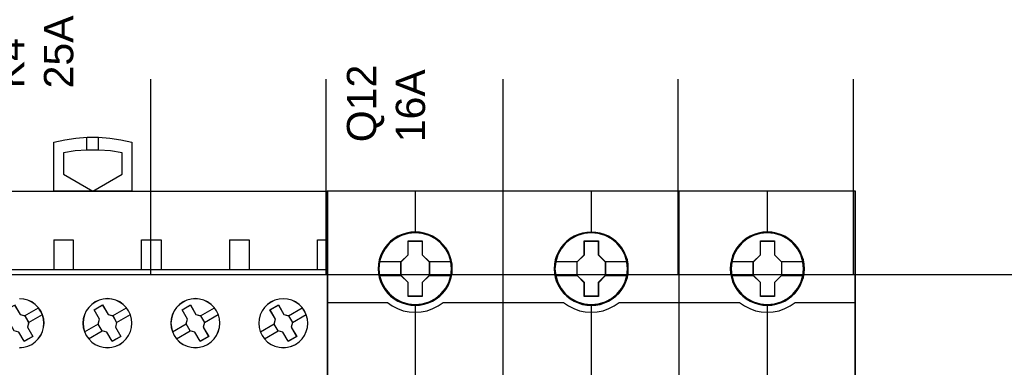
# Model space of a CAD drawing. Extents: x -558982 to 5119495, y -5290134 to 97908.
# Tile 67 of 256: x -472737 to -471730, y -24359 to -24004. Entities that reach past the tile are written whole.
import ezdxf

# ---------------------------------------------------------------- set-up
doc = ezdxf.new("R2010")
doc.units = 0
doc.header["$MEASUREMENT"] = 0
doc.layers.get('0').update_dxf_attribs({"color": 252})
doc.layers.add('45', color=8, linetype='Continuous')
doc.layers.add('50', color=7, linetype='Continuous')
doc.styles.get("Standard").update_dxf_attribs({"font": 'arial.ttf', "bigfont": 'BIGFONT.SHX'})

# ---------------------------------------------------------------- blocks, each defined once
blk = doc.blocks.new('*U1092')
at = {"layer": '50', "color": 7}
for points in [[(509.985212, -477.51456), (834.016113, -477.51456)], [(509.985212, -477.51456), (834.016113, -477.51456)], [(707.95137, -477.55693), (707.95137, -457.544965)], [(725.885633, -477.55693), (725.885633, -457.544965)], [(743.986911, -477.55693), (743.986911, -457.544965)], [(761.899965, -477.55693), (761.899965, -457.544965)], [(779.834227, -477.55693), (779.834227, -457.544965)]]:
    blk.add_lwpolyline(points, dxfattribs=at)
blk = doc.blocks.new('*U1097')
at = {"layer": '45', "color": 7}
for points in [[(697.996728, -468.998154), (697.996728, -463.990004), (697.996728, -463.990004), (699.126622, -463.74399), (700.274079, -463.574123), (701.42739, -463.497975), (702.574847, -463.497975), (703.728158, -463.574123), (704.875615, -463.74399), (706.005509, -463.990004), (706.005509, -463.990004), (706.005509, -468.998154), (697.996728, -468.998154)], [(705.006068, -465.088103), (703.811118, -464.894653), (702.604451, -464.800858), (701.391928, -464.800858), (700.191119, -464.894653), (698.996168, -465.088103), (698.996168, -465.088103), (698.996168, -467.262959), (698.996168, -467.262959), (701.995261, -468.998154), (701.995261, -468.998154), (705.006068, -467.262959), (705.006068, -467.262959), (705.006068, -465.088103), (705.006068, -465.088103)], [(707.99749, -468.984913), (726.002278, -468.984913), (726.002278, -468.984913), (726.002278, -552.014574), (726.002278, -552.014574), (707.99749, -552.014574), (707.99749, -552.014574), (689.99855, -552.014574), (689.99855, -552.014574), (689.99855, -468.984913), (689.99855, -468.984913), (707.99749, -468.984913), (707.99749, -468.984913)], [(705.665618, -481.242516), (705.419491, -480.879198), (705.114761, -480.57448), (704.751429, -480.322501), (704.358797, -480.140842), (703.931003, -480.023643), (703.49735, -479.982623), (703.063696, -480.023643), (702.641762, -480.134982), (702.24913, -480.322501), (701.885798, -480.56862), (701.581069, -480.879198), (701.329081, -481.236656), (701.141555, -481.635134), (701.030211, -482.062912), (700.99505, -482.49069), (701.030211, -482.930187), (701.141555, -483.346245), (701.32322, -483.744723), (701.581069, -484.102181), (701.891659, -484.418619), (702.24913, -484.664738), (702.641762, -484.846397), (703.063696, -484.957737), (703.50321, -484.992896), (703.936863, -484.957737), (704.358797, -484.846397), (704.751429, -484.664738), (705.108901, -484.412759), (705.419491, -484.102181), (705.665618, -483.744723), (705.847284, -483.352105), (705.970348, -482.930187), (706.005509, -482.49655), (705.970348, -482.062912), (705.853144, -481.635134), (705.665618, -481.242516)], [(705.661036, -481.245149), (705.415429, -480.882599), (705.111344, -480.578525), (704.748781, -480.327079), (704.35698, -480.145804), (703.930092, -480.028852), (703.497356, -479.987919), (703.06462, -480.028852), (702.643579, -480.139956), (702.251778, -480.327079), (701.889215, -480.572677), (701.58513, -480.882599), (701.333676, -481.239301), (701.146547, -481.636937), (701.035439, -482.06381), (701.000352, -482.490683), (701.035439, -482.929252), (701.146547, -483.34443), (701.327828, -483.742066), (701.58513, -484.098768), (701.895063, -484.414537), (702.251778, -484.660136), (702.643579, -484.841411), (703.06462, -484.952515), (703.503203, -484.9876), (703.935939, -484.952515), (704.35698, -484.841411), (704.748781, -484.660136), (705.105496, -484.40869), (705.415429, -484.098768), (705.661036, -483.742066), (705.842317, -483.350278), (705.96512, -482.929252), (706.000207, -482.496531), (705.96512, -482.06381), (705.848165, -481.636937), (705.661036, -481.245149)], [(714.660066, -481.242516), (714.413965, -480.879198), (714.10927, -480.56862), (713.751838, -480.322501), (713.359249, -480.140842), (712.925644, -480.023643), (712.492038, -479.982623), (712.058433, -480.023643), (711.636546, -480.134982), (711.243958, -480.322501), (710.886526, -480.56862), (710.575971, -480.879198), (710.32987, -481.236656), (710.136506, -481.635134), (710.031034, -482.057052), (709.990017, -482.49069), (710.031034, -482.930187), (710.142365, -483.346245), (710.324011, -483.744723), (710.575971, -484.102181), (710.886526, -484.418619), (711.243958, -484.664738), (711.642406, -484.846397), (712.058433, -484.957737), (712.497898, -484.992896), (712.931503, -484.957737), (713.35339, -484.846397), (713.751838, -484.664738), (714.10927, -484.412759), (714.413965, -484.102181), (714.665925, -483.744723), (714.847571, -483.352105), (714.964762, -482.930187), (715.005778, -482.49655), (714.970621, -482.057052), (714.853431, -481.635134), (714.660066, -481.242516)], [(714.655495, -481.245149), (714.409915, -480.882599), (714.105863, -480.572677), (713.749187, -480.327079), (713.357428, -480.145804), (712.924739, -480.028852), (712.492051, -479.987919), (712.059362, -480.028852), (711.638367, -480.139956), (711.246609, -480.327079), (710.889933, -480.572677), (710.580034, -480.882599), (710.334454, -481.239301), (710.141498, -481.636937), (710.036249, -482.057962), (709.995319, -482.490683), (710.036249, -482.929252), (710.147345, -483.34443), (710.328607, -483.742066), (710.580034, -484.098768), (710.889933, -484.414537), (711.246609, -484.660136), (711.644214, -484.841411), (712.059362, -484.952515), (712.497898, -484.9876), (712.930587, -484.952515), (713.351581, -484.841411), (713.749187, -484.660136), (714.105863, -484.40869), (714.409915, -484.098768), (714.661342, -483.742066), (714.842603, -483.350278), (714.959546, -482.929252), (715.000476, -482.496531), (714.965393, -482.057962), (714.848451, -481.636937), (714.655495, -481.245149)], [(723.660855, -481.244078), (723.414727, -480.880912), (723.104137, -480.57632), (722.746666, -480.324446), (722.354033, -480.142863), (721.92624, -480.025712), (721.492586, -479.990567), (721.058932, -480.025712), (720.636999, -480.137005), (720.244366, -480.324446), (719.881035, -480.570463), (719.576305, -480.880912), (719.324317, -481.238221), (719.136791, -481.636533), (719.025448, -482.064132), (718.990286, -482.491732), (719.025448, -482.931046), (719.136791, -483.346931), (719.318457, -483.745243), (719.570445, -484.102552), (719.886895, -484.418859), (720.244366, -484.664875), (720.636999, -484.846458), (721.058932, -484.957751), (721.498446, -484.992896), (721.9321, -484.957751), (722.348173, -484.846458), (722.746666, -484.664875), (723.104137, -484.413001), (723.414727, -484.102552), (723.660855, -483.745243), (723.842521, -483.352788), (723.965584, -482.931046), (724.000746, -482.497589), (723.965584, -482.064132), (723.848381, -481.636533), (723.660855, -481.244078)], [(723.656272, -481.24672), (723.410665, -480.884322), (723.100733, -480.580376), (722.744018, -480.329036), (722.352216, -480.147837), (721.925328, -480.030934), (721.492592, -479.995863), (721.059856, -480.030934), (720.638816, -480.141992), (720.247014, -480.329036), (719.884452, -480.574531), (719.580367, -480.884322), (719.328912, -481.240875), (719.141783, -481.638344), (719.030675, -482.065038), (718.995589, -482.491732), (719.030675, -482.930116), (719.141783, -483.34512), (719.323064, -483.742589), (719.574519, -484.099141), (719.890299, -484.414778), (720.247014, -484.660273), (720.638816, -484.841472), (721.059856, -484.952529), (721.49844, -484.9876), (721.931176, -484.952529), (722.346369, -484.841472), (722.744018, -484.660273), (723.100733, -484.408933), (723.410665, -484.099141), (723.656272, -483.742589), (723.837553, -483.350965), (723.960357, -482.930116), (723.995444, -482.497577), (723.960357, -482.065038), (723.843401, -481.638344), (723.656272, -481.24672)], [(693.14268, -481.13376), (694.002712, -480.636712), (694.558516, -481.589874), (695.032412, -481.72437), (695.436101, -482.414389), (695.313239, -482.893893), (695.857341, -483.847055), (694.991458, -484.344103), (694.447355, -483.396789), (693.961759, -483.268141), (693.56392, -482.578122), (693.692633, -482.09277), (693.14268, -481.13376)], [(702.134996, -481.129884), (703.00408, -480.631416), (703.00408, -480.631416), (703.556065, -481.587301), (703.556065, -481.587301), (704.037585, -481.722181), (704.037585, -481.722181), (704.436894, -482.414172), (704.436894, -482.414172), (704.313578, -482.895046), (704.313578, -482.895046), (704.865563, -483.850932), (704.865563, -483.850932), (703.99648, -484.349399), (703.99648, -484.349399), (703.444494, -483.399378), (703.444494, -483.399378), (702.957102, -483.270363), (702.957102, -483.270363), (702.557793, -482.578373), (702.557793, -482.578373), (702.686981, -482.091634), (702.686981, -482.091634), (702.134996, -481.129884), (702.134996, -481.129884)], [(702.140298, -481.13376), (703.006007, -480.636712), (703.555849, -481.589874), (704.035498, -481.72437), (704.433256, -482.414389), (704.310419, -482.893893), (704.860261, -483.847055), (703.994553, -484.344103), (703.44471, -483.396789), (702.959212, -483.268141), (702.561453, -482.578122), (702.69014, -482.09277), (702.140298, -481.13376)], [(711.129963, -481.129884), (711.999047, -480.631416), (711.999047, -480.631416), (712.556905, -481.587301), (712.556905, -481.587301), (713.032552, -481.722181), (713.032552, -481.722181), (713.431861, -482.414172), (713.431861, -482.414172), (713.308545, -482.895046), (713.308545, -482.895046), (713.860531, -483.850932), (713.860531, -483.850932), (712.991447, -484.349399), (712.991447, -484.349399), (712.445333, -483.399378), (712.445333, -483.399378), (711.957942, -483.270363), (711.957942, -483.270363), (711.558633, -482.572508), (711.558633, -482.572508), (711.687821, -482.091634), (711.687821, -482.091634), (711.129963, -481.129884), (711.129963, -481.129884)], [(711.135265, -481.13376), (712.000974, -480.636712), (712.556665, -481.589874), (713.030465, -481.72437), (713.428224, -482.414389), (713.305386, -482.893893), (713.855229, -483.847055), (712.98952, -484.344103), (712.445527, -483.396789), (711.960028, -483.268141), (711.56227, -482.572274), (711.690956, -482.09277), (711.135265, -481.13376)], [(720.130232, -481.129884), (721.00016, -480.631416), (721.00016, -480.631416), (721.552681, -481.587301), (721.552681, -481.587301), (722.034668, -481.722181), (722.034668, -481.722181), (722.434365, -482.414172), (722.434365, -482.414172), (722.310929, -482.895046), (722.310929, -482.895046), (722.863451, -483.850932), (722.863451, -483.850932), (721.993523, -484.349399), (721.993523, -484.349399), (721.441002, -483.399378), (721.441002, -483.399378), (720.953137, -483.270363), (720.953137, -483.270363), (720.55344, -482.578373), (720.55344, -482.578373), (720.682754, -482.091634), (720.682754, -482.091634), (720.130232, -481.129884), (720.130232, -481.129884)], [(720.135534, -481.13376), (721.001243, -480.636712), (721.551085, -481.589874), (722.030735, -481.72437), (722.428493, -482.414389), (722.305656, -482.893893), (722.855498, -483.847055), (721.989789, -484.344103), (721.439947, -483.396789), (720.954448, -483.268141), (720.55669, -482.578122), (720.685376, -482.09277), (720.135534, -481.13376)]]:
    blk.add_lwpolyline(points, close=True, dxfattribs=at)
for points in [[(701.392706, -464.814099), (701.392706, -463.497975)], [(702.596276, -464.814099), (702.596276, -463.497975)], [(697.996728, -473.987243), (700.008864, -473.987243)], [(697.996728, -473.987243), (697.996728, -477.006118)], [(699.995609, -473.987243), (699.995609, -477.006118)], [(706.996997, -477.006118), (706.996997, -473.987243)], [(706.996997, -473.987243), (708.004391, -473.987243)], [(707.991136, -473.987243), (709.003832, -473.987243)], [(708.990576, -473.987243), (708.990576, -477.006118)], [(715.991964, -473.987243), (718.004101, -473.987243)], [(715.991964, -473.987243), (715.991964, -477.006118)], [(717.990846, -473.987243), (717.990846, -477.006118)], [(724.994884, -477.006118), (724.994884, -473.987243)], [(724.994884, -473.987243), (726.002278, -473.987243)], [(689.99855, -476.990229), (708.004391, -476.990229)], [(707.991136, -476.990229), (726.002278, -476.990229)], [(694.501336, -484.992896), (694.935171, -484.957751), (695.35728, -484.846458), (695.755939, -484.664875), (696.113559, -484.413001), (696.418416, -484.102552), (696.670509, -483.745243), (696.852251, -483.352788), (696.969504, -482.931046), (697.010542, -482.497589), (696.975366, -482.064132), (696.858114, -481.636533), (696.670509, -481.244078), (696.670509, -481.244078), (696.424279, -480.880912), (696.113559, -480.57632), (695.755939, -480.324446), (695.363143, -480.142863), (694.929308, -480.025712), (694.501336, -479.990567)], [(694.50001, -484.9876), (694.932699, -484.952529), (695.353694, -484.841472), (695.7513, -484.660273), (696.107976, -484.408933), (696.412027, -484.099141), (696.663454, -483.742589), (696.844716, -483.350965), (696.961659, -482.930116), (697.002589, -482.497577), (696.967506, -482.065038), (696.850563, -481.638344), (696.663454, -481.24672), (696.663454, -481.24672), (696.417874, -480.884322), (696.107976, -480.580376), (695.7513, -480.329036), (695.359541, -480.147837), (694.926852, -480.030934), (694.50001, -479.995863)], [(694.00077, -480.631416), (694.558745, -481.587301), (694.558745, -481.587301), (695.034491, -481.722181), (695.034491, -481.722181), (695.439757, -482.414172), (695.439757, -482.414172), (695.316415, -482.895046), (695.316415, -482.895046), (695.862643, -483.850932), (695.862643, -483.850932), (694.993377, -484.349399), (694.993377, -484.349399), (694.44715, -483.399378)], [(695.024916, -481.733041), (696.44322, -480.912119)], [(704.027836, -481.733041), (705.438187, -480.912119)], [(713.022803, -481.733041), (714.438457, -480.912119)], [(722.025723, -481.733041), (723.436075, -480.912119)], [(695.430524, -482.421556), (696.840876, -481.603282)], [(704.425491, -482.421556), (705.841145, -481.603282)], [(713.420459, -482.421556), (714.836112, -481.603282)], [(722.423379, -482.421556), (723.839032, -481.603282)], [(701.151461, -483.390774), (702.567115, -482.5725)], [(701.554419, -484.081938), (702.96477, -483.261015)], [(710.154381, -483.390774), (711.570035, -482.567204)], [(710.549386, -484.081938), (711.96769, -483.261015)], [(719.149349, -483.390774), (720.565002, -482.5725)], [(719.552306, -484.081938), (720.962658, -483.261015)]]:
    blk.add_lwpolyline(points, dxfattribs=at)
at = {"layer": '45', "color": 59}
blk.add_lwpolyline([(707.996166, -468.99021), (725.994325, -468.99021), (725.994325, -552.009278), (707.996166, -552.009278), (690.003852, -552.009278), (690.003852, -468.99021), (707.996166, -468.99021)], close=True, dxfattribs=at)
blk = doc.blocks.new('*U1098')
at = {"layer": '45', "color": 7}
for points in [[(743.994161, -468.998154), (725.970466, -468.998154), (725.970466, -551.066542), (743.994161, -551.066542), (762.006709, -551.066542), (780.030404, -551.066542), (780.030404, -468.998154), (762.006709, -468.998154), (743.994161, -468.998154)], [(738.777624, -476.924026), (738.755234, -476.470835), (738.68247, -476.023171), (738.525746, -475.592087), (738.346633, -475.177584), (738.111547, -474.785187), (737.831683, -474.437004), (737.501443, -474.116454), (737.132022, -473.840119), (736.762601, -473.596943), (736.33161, -473.414562), (735.900619, -473.287447), (735.441642, -473.204546), (734.988262, -473.176913), (734.529285, -473.204546), (734.087099, -473.287447), (733.639316, -473.414562), (733.225117, -473.596943), (732.833307, -473.840119), (732.475081, -474.116454), (732.139244, -474.437004), (731.870575, -474.785187), (731.629891, -475.177584), (731.428389, -475.592087), (731.310846, -476.023171), (731.22129, -476.470835), (731.187706, -476.924026), (731.22129, -477.371689), (731.310846, -477.8083), (731.428389, -478.24491), (731.629891, -478.659414), (731.870575, -479.046284), (732.139244, -479.411047), (732.475081, -479.731597), (732.833307, -480.007932), (733.225117, -480.240054), (733.639316, -480.422436), (734.087099, -480.560604), (734.529285, -480.649031), (734.988262, -480.671138), (735.441642, -480.649031), (735.900619, -480.560604), (736.33161, -480.422436), (736.762601, -480.240054), (737.132022, -480.007932), (737.501443, -479.731597), (737.831683, -479.411047), (738.111547, -479.046284), (738.346633, -478.659414), (738.525746, -478.24491), (738.68247, -477.8083), (738.755234, -477.371689), (738.777624, -476.924026)], [(738.777624, -476.924026), (738.755234, -476.470835), (738.68247, -476.023171), (738.525746, -475.592087), (738.346633, -475.177584), (738.111547, -474.785187), (737.831683, -474.437004), (737.501443, -474.116454), (737.132022, -473.840119), (736.762601, -473.596943), (736.33161, -473.414562), (735.900619, -473.287447), (735.441642, -473.204546), (734.988262, -473.176913), (734.529285, -473.204546), (734.087099, -473.287447), (733.639316, -473.414562), (733.225117, -473.596943), (732.833307, -473.840119), (732.475081, -474.116454), (732.139244, -474.437004), (731.870575, -474.785187), (731.629891, -475.177584), (731.428389, -475.592087), (731.310846, -476.023171), (731.22129, -476.470835), (731.187706, -476.924026), (731.22129, -477.371689), (731.310846, -477.8083), (731.428389, -478.24491), (731.629891, -478.659414), (731.870575, -479.046284), (732.139244, -479.411047), (732.475081, -479.731597), (732.833307, -480.007932), (733.225117, -480.240054), (733.639316, -480.422436), (734.087099, -480.560604), (734.529285, -480.649031), (734.988262, -480.671138), (735.441642, -480.649031), (735.900619, -480.560604), (736.33161, -480.422436), (736.762601, -480.240054), (737.132022, -480.007932), (737.501443, -479.731597), (737.831683, -479.411047), (738.111547, -479.046284), (738.346633, -478.659414), (738.525746, -478.24491), (738.68247, -477.8083), (738.755234, -477.371689), (738.777624, -476.924026)], [(756.788766, -476.929322), (756.766384, -476.476131), (756.693642, -476.028467), (756.536967, -475.597384), (756.357909, -475.18288), (756.122896, -474.790483), (755.843119, -474.4423), (755.512982, -474.121751), (755.149271, -473.839888), (754.77437, -473.602239), (754.343513, -473.419858), (753.912656, -473.292743), (753.453821, -473.209843), (753.000582, -473.182209), (752.547342, -473.209843), (752.099699, -473.292743), (751.652055, -473.419858), (751.237985, -473.602239), (750.846297, -473.839888), (750.488182, -474.121751), (750.152449, -474.4423), (749.889458, -474.790483), (749.643254, -475.18288), (749.44741, -475.597384), (749.324308, -476.028467), (749.234779, -476.476131), (749.206802, -476.929322), (749.234779, -477.376986), (749.324308, -477.813596), (749.44741, -478.250207), (749.643254, -478.66471), (749.889458, -479.05158), (750.152449, -479.416344), (750.488182, -479.736893), (750.846297, -480.013229), (751.237985, -480.245351), (751.652055, -480.427732), (752.099699, -480.5659), (752.547342, -480.654328), (753.000582, -480.676434), (753.453821, -480.654328), (753.912656, -480.5659), (754.343513, -480.427732), (754.77437, -480.245351), (755.149271, -480.013229), (755.512982, -479.736893), (755.843119, -479.416344), (756.122896, -479.05158), (756.357909, -478.66471), (756.536967, -478.250207), (756.693642, -477.813596), (756.766384, -477.376986), (756.788766, -476.929322)], [(756.788766, -476.929322), (756.766384, -476.476131), (756.693642, -476.028467), (756.536967, -475.597384), (756.357909, -475.18288), (756.122896, -474.790483), (755.843119, -474.4423), (755.512982, -474.121751), (755.149271, -473.839888), (754.77437, -473.602239), (754.343513, -473.419858), (753.912656, -473.292743), (753.453821, -473.209843), (753.000582, -473.182209), (752.547342, -473.209843), (752.099699, -473.292743), (751.652055, -473.419858), (751.237985, -473.602239), (750.846297, -473.839888), (750.488182, -474.121751), (750.152449, -474.4423), (749.889458, -474.790483), (749.643254, -475.18288), (749.44741, -475.597384), (749.324308, -476.028467), (749.234779, -476.476131), (749.206802, -476.929322), (749.234779, -477.376986), (749.324308, -477.813596), (749.44741, -478.250207), (749.643254, -478.66471), (749.889458, -479.05158), (750.152449, -479.416344), (750.488182, -479.736893), (750.846297, -480.013229), (751.237985, -480.245351), (751.652055, -480.427732), (752.099699, -480.5659), (752.547342, -480.654328), (753.000582, -480.676434), (753.453821, -480.654328), (753.912656, -480.5659), (754.343513, -480.427732), (754.77437, -480.245351), (755.149271, -480.013229), (755.512982, -479.736893), (755.843119, -479.416344), (756.122896, -479.05158), (756.357909, -478.66471), (756.536967, -478.250207), (756.693642, -477.813596), (756.766384, -477.376986), (756.788766, -476.929322)], [(756.77286, -476.930646), (756.750572, -476.479537), (756.678135, -476.03393), (756.522117, -475.604826), (756.343811, -475.192227), (756.109784, -474.801632), (755.831181, -474.455049), (755.502428, -474.135972), (755.140244, -473.855404), (754.766916, -473.618847), (754.337866, -473.437303), (753.908817, -473.310773), (753.451907, -473.228253), (753.00057, -473.200746), (752.549232, -473.228253), (752.103467, -473.310773), (751.657702, -473.437303), (751.245368, -473.618847), (750.855324, -473.855404), (750.498711, -474.135972), (750.164387, -474.455049), (749.9025, -474.801632), (749.657329, -475.192227), (749.462307, -475.604826), (749.339721, -476.03393), (749.250568, -476.479537), (749.222708, -476.930646), (749.250568, -477.376253), (749.339721, -477.810858), (749.462307, -478.245463), (749.657329, -478.658063), (749.9025, -479.043156), (750.164387, -479.406243), (750.498711, -479.72532), (750.855324, -480.000386), (751.245368, -480.231442), (751.657702, -480.412986), (752.103467, -480.550519), (752.549232, -480.63854), (753.00057, -480.660546), (753.451907, -480.63854), (753.908817, -480.550519), (754.337866, -480.412986), (754.766916, -480.231442), (755.140244, -480.000386), (755.502428, -479.72532), (755.831181, -479.406243), (756.109784, -479.043156), (756.343811, -478.658063), (756.522117, -478.245463), (756.678135, -477.810858), (756.750572, -477.376253), (756.77286, -476.930646)], [(774.805211, -476.924026), (774.78283, -476.470835), (774.71009, -476.023171), (774.553421, -475.592087), (774.374371, -475.177584), (774.139367, -474.785187), (773.8596, -474.437004), (773.529476, -474.116454), (773.160184, -473.840119), (772.790892, -473.596943), (772.360052, -473.414562), (771.929212, -473.287447), (771.470395, -473.204546), (771.017173, -473.176913), (770.558356, -473.204546), (770.116325, -473.287447), (769.668699, -473.414562), (769.254644, -473.596943), (768.862971, -473.840119), (768.50487, -474.116454), (768.16915, -474.437004), (767.90617, -474.785187), (767.659975, -475.177584), (767.458543, -475.592087), (767.341041, -476.023171), (767.251516, -476.470835), (767.217944, -476.924026), (767.251516, -477.371689), (767.341041, -477.8083), (767.458543, -478.24491), (767.659975, -478.659414), (767.90617, -479.046284), (768.16915, -479.411047), (768.50487, -479.731597), (768.862971, -480.007932), (769.254644, -480.240054), (769.668699, -480.422436), (770.116325, -480.560604), (770.558356, -480.649031), (771.017173, -480.671138), (771.470395, -480.649031), (771.929212, -480.560604), (772.360052, -480.422436), (772.790892, -480.240054), (773.160184, -480.007932), (773.529476, -479.731597), (773.8596, -479.411047), (774.139367, -479.046284), (774.374371, -478.659414), (774.553421, -478.24491), (774.71009, -477.8083), (774.78283, -477.371689), (774.805211, -476.924026)], [(774.805211, -476.924026), (774.78283, -476.470835), (774.71009, -476.023171), (774.553421, -475.592087), (774.374371, -475.177584), (774.139367, -474.785187), (773.8596, -474.437004), (773.529476, -474.116454), (773.160184, -473.840119), (772.790892, -473.596943), (772.360052, -473.414562), (771.929212, -473.287447), (771.470395, -473.204546), (771.017173, -473.176913), (770.558356, -473.204546), (770.116325, -473.287447), (769.668699, -473.414562), (769.254644, -473.596943), (768.862971, -473.840119), (768.50487, -474.116454), (768.16915, -474.437004), (767.90617, -474.785187), (767.659975, -475.177584), (767.458543, -475.592087), (767.341041, -476.023171), (767.251516, -476.470835), (767.217944, -476.924026), (767.251516, -477.371689), (767.341041, -477.8083), (767.458543, -478.24491), (767.659975, -478.659414), (767.90617, -479.046284), (768.16915, -479.411047), (768.50487, -479.731597), (768.862971, -480.007932), (769.254644, -480.240054), (769.668699, -480.422436), (770.116325, -480.560604), (770.558356, -480.649031), (771.017173, -480.671138), (771.470395, -480.649031), (771.929212, -480.560604), (772.360052, -480.422436), (772.790892, -480.240054), (773.160184, -480.007932), (773.529476, -479.731597), (773.8596, -479.411047), (774.139367, -479.046284), (774.374371, -478.659414), (774.553421, -478.24491), (774.71009, -477.8083), (774.78283, -477.371689), (774.805211, -476.924026)], [(774.789305, -476.92535), (774.767017, -476.474241), (774.694583, -476.028633), (774.538571, -475.59953), (774.360271, -475.18693), (774.126252, -474.796336), (773.847659, -474.449752), (773.518919, -474.130675), (773.151175, -473.855609), (772.783432, -473.613551), (772.354398, -473.432007), (771.925364, -473.305476), (771.468471, -473.222956), (771.017149, -473.19545), (770.560256, -473.222956), (770.120079, -473.305476), (769.674329, -473.432007), (769.262011, -473.613551), (768.87198, -473.855609), (768.51538, -474.130675), (768.181068, -474.449752), (767.91919, -474.796336), (767.674028, -475.18693), (767.473441, -475.59953), (767.356432, -476.028633), (767.267282, -476.474241), (767.23385, -476.92535), (767.267282, -477.370957), (767.356432, -477.805562), (767.473441, -478.240167), (767.674028, -478.652766), (767.91919, -479.037859), (768.181068, -479.400947), (768.51538, -479.720024), (768.87198, -479.99509), (769.262011, -480.226146), (769.674329, -480.40769), (770.120079, -480.545223), (770.560256, -480.633244), (771.017149, -480.655249), (771.468471, -480.633244), (771.925364, -480.545223), (772.354398, -480.40769), (772.783432, -480.226146), (773.151175, -479.99509), (773.518919, -479.720024), (773.847659, -479.400947), (774.126252, -479.037859), (774.360271, -478.652766), (774.538571, -478.240167), (774.694583, -477.805562), (774.767017, -477.370957), (774.789305, -476.92535)], [(734.272277, -474.079927), (735.715265, -474.079927), (735.715265, -475.496561), (736.436758, -476.204878), (736.436758, -477.627046), (735.715265, -478.346431), (735.715265, -479.757531), (734.272277, -479.757531), (734.272277, -478.346431), (733.533873, -477.627046), (733.533873, -476.204878), (734.272277, -475.496561), (734.272277, -474.079927)], [(734.272277, -474.079927), (735.715265, -474.079927), (735.715265, -474.079927), (735.715265, -475.496561), (735.715265, -475.496561), (736.436758, -476.204878), (736.436758, -476.204878), (736.436758, -477.627046), (736.436758, -477.627046), (735.715265, -478.346431), (735.715265, -478.346431), (735.715265, -479.757531), (735.715265, -479.757531), (734.272277, -479.757531), (734.272277, -479.757531), (734.272277, -478.346431), (734.272277, -478.346431), (733.533873, -477.627046), (733.533873, -477.627046), (733.533873, -476.204878), (733.533873, -476.204878), (734.272277, -475.496561), (734.272277, -475.496561), (734.272277, -474.079927), (734.272277, -474.079927)], [(734.280091, -474.095816), (735.707265, -474.095816), (735.707265, -475.504521), (736.420852, -476.208874), (736.420852, -477.623082), (735.707265, -478.33844), (735.707265, -479.741642), (734.280091, -479.741642), (734.280091, -478.33844), (733.549779, -477.623082), (733.549779, -476.208874), (734.280091, -475.504521), (734.280091, -474.095816)], [(752.289483, -474.079927), (753.733957, -474.079927), (753.733957, -475.502036), (754.450552, -476.210323), (754.450552, -477.632432), (753.733957, -478.351786), (753.733957, -479.762828), (752.289483, -479.762828), (752.289483, -478.351786), (751.550318, -477.632432), (751.550318, -476.210323), (752.289483, -475.502036), (752.289483, -474.079927)], [(752.289483, -474.079927), (753.733957, -474.079927), (753.733957, -474.079927), (753.733957, -475.502036), (753.733957, -475.502036), (754.450552, -476.210323), (754.450552, -476.210323), (754.450552, -477.632432), (754.450552, -477.632432), (753.733957, -478.351786), (753.733957, -478.351786), (753.733957, -479.762828), (753.733957, -479.762828), (752.289483, -479.762828), (752.289483, -479.762828), (752.289483, -478.351786), (752.289483, -478.351786), (751.550318, -477.632432), (751.550318, -477.632432), (751.550318, -476.210323), (751.550318, -476.210323), (752.289483, -475.502036), (752.289483, -475.502036), (752.289483, -474.079927), (752.289483, -474.079927)], [(752.296605, -474.095816), (753.723915, -474.095816), (753.723915, -475.509972), (754.431995, -476.214299), (754.431995, -477.628456), (753.723915, -478.343788), (753.723915, -479.746939), (752.296605, -479.746939), (752.296605, -478.343788), (751.566224, -477.628456), (751.566224, -476.214299), (752.296605, -475.509972), (752.296605, -474.095816)], [(770.302265, -474.079927), (771.74542, -474.079927), (771.74542, -475.496561), (772.466997, -476.204878), (772.466997, -477.627046), (771.74542, -478.346431), (771.74542, -479.757531), (770.302265, -479.757531), (770.302265, -478.346431), (769.569414, -477.627046), (769.569414, -476.204878), (770.302265, -475.496561), (770.302265, -474.079927)], [(770.302265, -474.079927), (771.74542, -474.079927), (771.74542, -474.079927), (771.74542, -475.496561), (771.74542, -475.496561), (772.466997, -476.204878), (772.466997, -476.204878), (772.466997, -477.627046), (772.466997, -477.627046), (771.74542, -478.346431), (771.74542, -478.346431), (771.74542, -479.757531), (771.74542, -479.757531), (770.302265, -479.757531), (770.302265, -479.757531), (770.302265, -478.346431), (770.302265, -478.346431), (769.569414, -477.627046), (769.569414, -477.627046), (769.569414, -476.204878), (769.569414, -476.204878), (770.302265, -475.496561), (770.302265, -475.496561), (770.302265, -474.079927), (770.302265, -474.079927)], [(770.310126, -474.095816), (771.737436, -474.095816), (771.737436, -475.504521), (772.45109, -476.208874), (772.45109, -477.623082), (771.737436, -478.33844), (771.737436, -479.741642), (770.310126, -479.741642), (770.310126, -478.33844), (769.58532, -477.623082), (769.58532, -476.208874), (770.310126, -475.504521), (770.310126, -474.095816)]]:
    blk.add_lwpolyline(points, close=True, dxfattribs=at)
at = {"layer": '45', "color": 139}
for points in [[(743.994161, -468.998154), (725.970466, -468.998154), (725.970466, -551.066542), (743.994161, -551.066542), (762.006709, -551.066542), (780.030404, -551.066542), (780.030404, -468.998154), (762.006709, -468.998154), (743.994161, -468.998154)], [(743.999461, -469.014043), (725.986372, -469.014043), (725.986372, -551.048005), (743.999461, -551.048005), (762.001409, -551.048005), (780.014498, -551.048005), (780.014498, -469.014043), (762.001409, -469.014043), (743.999461, -469.014043)], [(738.69279, -476.919938), (738.62004, -476.201544), (738.412981, -475.516306), (738.071614, -474.880804), (737.612726, -474.322666), (737.047511, -473.875052), (736.403949, -473.537959), (735.704426, -473.327967), (734.982518, -473.261653), (734.260609, -473.327967), (733.572278, -473.537959), (732.928717, -473.875052), (732.363502, -474.322666), (731.904614, -474.880804), (731.563247, -475.516306), (731.344995, -476.201544), (731.277841, -476.919938), (731.344995, -477.632807), (731.563247, -478.323571), (731.904614, -478.948021), (732.363502, -479.506158), (732.928717, -479.959299), (733.572278, -480.296392), (734.260609, -480.51191), (734.982518, -480.58375), (735.704426, -480.51191), (736.403949, -480.296392), (737.047511, -479.959299), (737.612726, -479.506158), (738.071614, -478.948021), (738.412981, -478.323571), (738.62004, -477.632807), (738.69279, -476.919938)], [(738.698092, -476.919938), (738.625345, -476.201544), (738.418294, -475.516306), (738.071344, -474.88633), (737.606879, -474.328193), (737.052878, -473.875052), (736.409342, -473.543485), (735.709846, -473.327967), (734.987967, -473.261653), (734.266087, -473.327967), (733.566591, -473.543485), (732.928651, -473.875052), (732.369055, -474.328193), (731.898993, -474.88633), (731.557639, -475.516306), (731.350589, -476.201544), (731.277841, -476.919938), (731.350589, -477.632807), (731.557639, -478.323571), (731.898993, -478.953547), (732.369055, -479.511684), (732.928651, -479.964825), (733.566591, -480.301918), (734.266087, -480.51191), (734.987967, -480.58375), (735.709846, -480.51191), (736.409342, -480.301918), (737.052878, -479.964825), (737.606879, -479.511684), (738.071344, -478.953547), (738.418294, -478.323571), (738.625345, -477.632807), (738.698092, -476.919938)], [(756.709235, -476.919938), (756.630892, -476.201544), (756.423841, -475.516306), (756.082487, -474.88633), (755.623618, -474.328193), (755.058425, -473.875052), (754.414889, -473.543485), (753.720989, -473.327967), (752.993513, -473.261653), (752.271634, -473.327967), (751.58333, -473.543485), (750.939794, -473.875052), (750.374601, -474.328193), (749.915732, -474.88633), (749.574378, -475.516306), (749.361731, -476.201544), (749.288984, -476.919938), (749.361731, -477.632807), (749.574378, -478.323571), (749.915732, -478.953547), (750.374601, -479.511684), (750.939794, -479.964825), (751.58333, -480.301918), (752.271634, -480.51191), (752.993513, -480.58375), (753.720989, -480.51191), (754.414889, -480.301918), (755.058425, -479.964825), (755.623618, -479.511684), (756.082487, -478.953547), (756.423841, -478.323571), (756.630892, -477.632807), (756.709235, -476.919938)], [(756.709235, -476.925235), (756.636488, -476.20684), (756.429437, -475.521603), (756.082487, -474.8861), (755.618022, -474.327963), (755.064021, -473.874822), (754.420485, -473.543255), (753.720989, -473.333263), (752.999109, -473.26695), (752.27723, -473.333263), (751.577734, -473.543255), (750.939794, -473.874822), (750.380197, -474.327963), (749.915732, -474.8861), (749.568782, -475.521603), (749.361731, -476.20684), (749.288984, -476.925235), (749.361731, -477.638103), (749.568782, -478.328867), (749.915732, -478.953317), (750.380197, -479.511454), (750.939794, -479.964596), (751.577734, -480.301688), (752.27723, -480.517207), (752.999109, -480.589046), (753.720989, -480.517207), (754.420485, -480.301688), (755.064021, -479.964596), (755.618022, -479.511454), (756.082487, -478.953317), (756.429437, -478.328867), (756.636488, -477.638103), (756.709235, -476.925235)], [(774.723029, -476.925235), (774.650255, -476.20684), (774.443131, -475.521603), (774.101655, -474.8861), (773.631426, -474.327963), (773.077227, -473.874822), (772.433461, -473.543255), (771.733715, -473.333263), (771.011578, -473.26695), (770.28944, -473.333263), (769.589694, -473.543255), (768.951526, -473.874822), (768.39173, -474.327963), (767.927098, -474.8861), (767.580025, -475.521603), (767.3729, -476.20684), (767.300126, -476.925235), (767.3729, -477.638103), (767.580025, -478.328867), (767.927098, -478.953317), (768.39173, -479.511454), (768.951526, -479.964596), (769.589694, -480.301688), (770.28944, -480.517207), (771.011578, -480.589046), (771.733715, -480.517207), (772.433461, -480.301688), (773.077227, -479.964596), (773.631426, -479.511454), (774.101655, -478.953317), (774.443131, -478.328867), (774.650255, -477.638103), (774.723029, -476.925235)], [(774.723029, -476.919938), (774.644682, -476.201544), (774.437623, -475.516306), (774.096256, -474.88633), (773.637368, -474.328193), (773.072153, -473.875052), (772.428592, -473.543485), (771.734664, -473.327967), (771.012756, -473.261653), (770.285252, -473.327967), (769.59692, -473.543485), (768.953359, -473.875052), (768.388144, -474.328193), (767.929256, -474.88633), (767.587889, -475.516306), (767.375234, -476.201544), (767.308079, -476.919938), (767.375234, -477.632807), (767.587889, -478.323571), (767.929256, -478.953547), (768.388144, -479.511684), (768.953359, -479.964825), (769.59692, -480.301918), (770.285252, -480.51191), (771.012756, -480.58375), (771.734664, -480.51191), (772.428592, -480.301918), (773.072153, -479.964825), (773.637368, -479.511684), (774.096256, -478.953547), (774.437623, -478.323571), (774.644682, -477.632807), (774.723029, -476.919938)]]:
    blk.add_lwpolyline(points, close=True, dxfattribs=at)
for points in [[(734.970735, -468.998154), (734.970735, -473.290783)], [(743.981608, -487.810513), (743.981608, -468.998154)], [(752.981878, -468.998154), (752.981878, -473.290783)], [(761.982147, -487.810513), (761.982147, -468.998154)], [(770.99302, -468.998154), (770.99302, -473.290783)], [(725.970466, -480.366603), (732.176542, -480.366603)], [(732.142079, -480.366603), (732.64648, -480.719876), (733.190112, -481.004774), (733.772975, -481.215598), (734.372651, -481.346651), (734.989141, -481.380839), (735.605631, -481.346651), (736.210912, -481.215598), (736.788171, -481.004774), (737.331802, -480.719876), (737.841808, -480.366603)], [(737.804693, -480.366603), (750.187685, -480.366603)], [(750.153222, -480.366603), (750.657649, -480.719876), (751.20131, -481.004774), (751.784204, -481.215598), (752.383912, -481.346651), (753.000435, -481.380839), (753.616958, -481.346651), (754.216666, -481.215598), (754.79956, -481.004774), (755.343221, -480.719876), (755.847648, -480.366603)], [(755.810534, -480.366603), (768.193526, -480.366603)], [(768.159062, -480.366603), (768.669067, -480.719876), (769.212699, -481.004774), (769.789958, -481.215598), (770.395239, -481.346651), (771.011729, -481.380839), (771.628219, -481.346651), (772.227895, -481.215598), (772.805154, -481.004774), (773.35439, -480.719876), (773.858791, -480.366603)], [(773.824327, -480.366603), (780.030404, -480.366603)], [(734.970735, -480.559916), (734.970735, -487.810513)], [(752.981878, -480.559916), (752.981878, -487.810513)], [(770.99302, -480.559916), (770.99302, -487.810513)]]:
    blk.add_lwpolyline(points, dxfattribs=at)
at = {"layer": '45', "color": 59}
blk.add_lwpolyline([(743.981608, -487.810513), (743.981608, -468.998154)], dxfattribs=at)
blk.add_lwpolyline([(738.759066, -476.92535), (738.736787, -476.474241), (738.664378, -476.028633), (738.50842, -475.59953), (738.330183, -475.18693), (738.096247, -474.796336), (737.817751, -474.449752), (737.489126, -474.130675), (737.121512, -473.855609), (736.753897, -473.613551), (736.325014, -473.432007), (735.896131, -473.305476), (735.439398, -473.222956), (734.988235, -473.19545), (734.531502, -473.222956), (734.091478, -473.305476), (733.645885, -473.432007), (733.233712, -473.613551), (732.843818, -473.855609), (732.487343, -474.130675), (732.153148, -474.449752), (731.885793, -474.796336), (731.646286, -475.18693), (731.445769, -475.59953), (731.328801, -476.028633), (731.239683, -476.474241), (731.206263, -476.92535), (731.239683, -477.370957), (731.328801, -477.805562), (731.445769, -478.240167), (731.646286, -478.652766), (731.885793, -479.037859), (732.153148, -479.400947), (732.487343, -479.720024), (732.843818, -479.99509), (733.233712, -480.226146), (733.645885, -480.40769), (734.091478, -480.545223), (734.531502, -480.633244), (734.988235, -480.655249), (735.439398, -480.633244), (735.896131, -480.545223), (736.325014, -480.40769), (736.753897, -480.226146), (737.121512, -479.99509), (737.489126, -479.720024), (737.817751, -479.400947), (738.096247, -479.037859), (738.330183, -478.652766), (738.50842, -478.240167), (738.664378, -477.805562), (738.736787, -477.370957), (738.759066, -476.92535)], close=True, dxfattribs=at)
at = {"layer": '45', "color": 7}
for points in [[(731.261935, -476.19314), (733.568337, -476.19314)], [(736.402295, -476.19314), (738.703395, -476.19314)], [(749.27838, -476.198436), (751.587432, -476.198436)], [(754.413437, -476.198436), (756.717188, -476.198436)], [(767.289522, -476.19314), (769.603877, -476.19314)], [(772.429882, -476.19314), (774.733633, -476.19314)], [(731.261935, -477.604597), (733.568337, -477.604597)], [(736.402295, -477.604597), (738.703395, -477.604597)], [(749.27838, -477.609893), (751.587432, -477.609893)], [(754.413437, -477.609893), (756.717188, -477.609893)], [(767.289522, -477.604597), (769.603877, -477.604597)], [(772.429882, -477.604597), (774.733633, -477.604597)]]:
    blk.add_lwpolyline(points, dxfattribs=at)

msp = doc.modelspace()

# ---------------------------------------------------------------- block references
at = {"xscale": 10, "yscale": 10, "zscale": 10}
msp.add_blockref('*U1092', (-479682.3, -19489.1), dxfattribs=at)
ref = msp.add_blockref('*U1097', (-479682.3, -19489.1), dxfattribs=dict(xscale=10, yscale=10, zscale=10))
ref.add_attrib('Oznaczenie', 'K4', (-472732.3, -24074.1), dxfattribs={"height": 30, "rotation": 90, "flags": 2})
ref.add_attrib('Pr¹d znamionowy', '25A', (-472682.3, -24074.1), dxfattribs={"height": 30, "rotation": 90, "flags": 2})
ref = msp.add_blockref('*U1098', (-479682.3, -19489.1), dxfattribs=dict(xscale=10, yscale=10, zscale=10))
ref.add_attrib('Oznaczenie', 'Q12', (-472372.3, -24129.1), dxfattribs={"height": 30, "rotation": 90, "flags": 2})
ref.add_attrib('Pr¹d znamionowy', '16A', (-472322.3, -24129.1), dxfattribs={"height": 30, "rotation": 90, "flags": 2})

doc.saveas('drawing.dxf')
